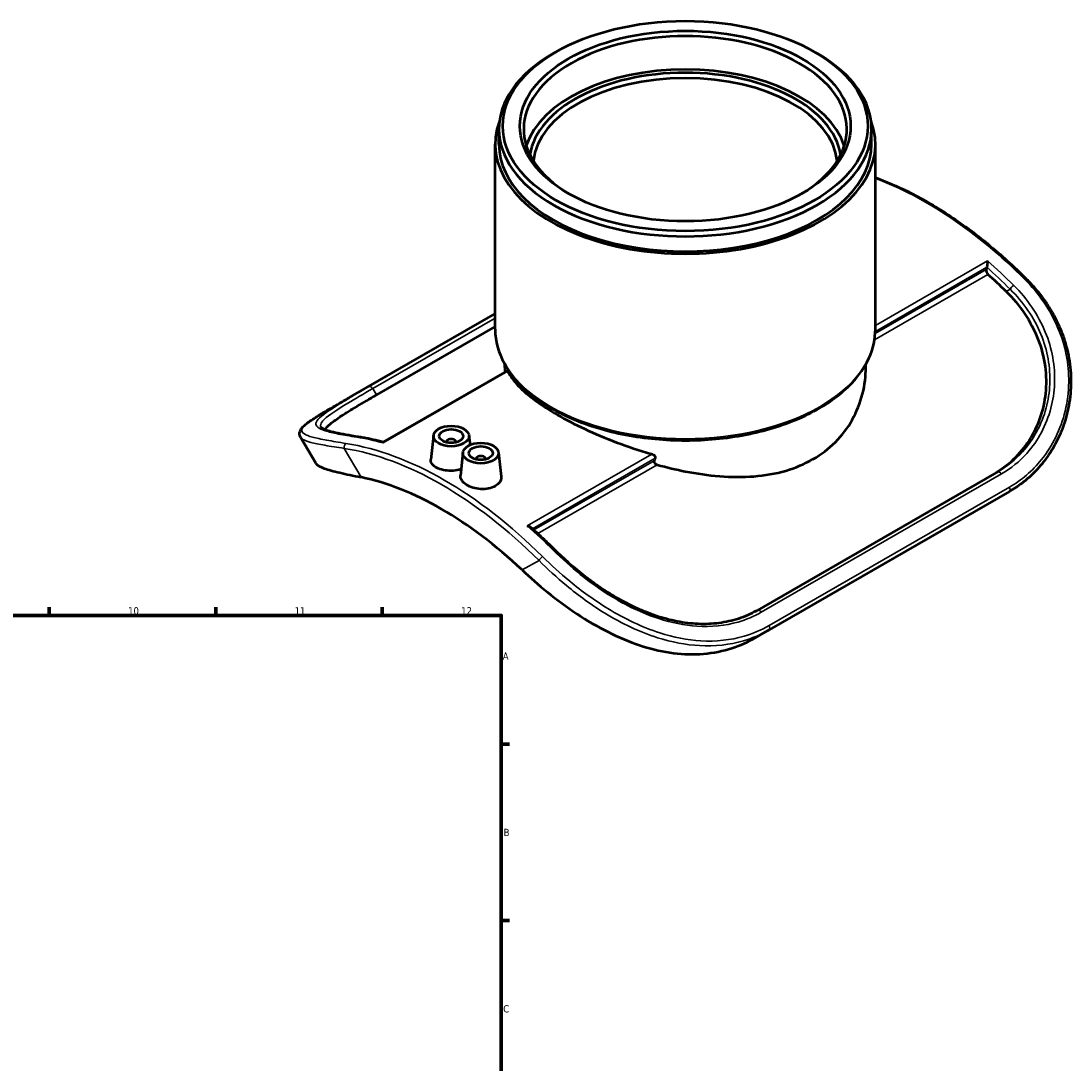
# Model space of a CAD drawing. Header units: millimetres. Extents: x -147 to 1117, y -236 to 824.
# Tile 6 of 6: x 619 to 1061, y 386 to 824. Entities that reach past the tile are written whole.
import ezdxf

# ---------------------------------------------------------------- set-up
doc = ezdxf.new("R2010")
doc.units = ezdxf.units.MM
for name, color, linetype, lineweight in [('Border (ANSI)', 7, 'Continuous', 70), ('Visible (ANSI)', 7, 'Continuous', 50), ('Visible Narrow (ANSI)', 7, 'Continuous', 35)]:
    doc.layers.add(name, color=color, linetype=linetype, lineweight=lineweight)
doc.styles.add('Note Text (ANSI)', font='tahoma.ttf')

# ---------------------------------------------------------------- blocks, each defined once
blk = doc.blocks.new('Borders Default Border')
at = {"layer": 'Border (ANSI)'}
for p, q in [((630.75, 574), (630.75, 577.45)), ((700.83, 574), (700.83, 577.45)), ((770.92, 574), (770.92, 577.45)), ((821, 519.75), (824.45, 519.75)), ((821, 445.5), (824.45, 445.5))]:
    blk.add_line(p, q, dxfattribs=at)
at = {"layer": 'Border (ANSI)', "flags": 128}
blk.add_lwpolyline([(20, 20), (20, 574), (821, 574), (821, 20), (20, 20)], dxfattribs=at)
at = {"layer": 'Border (ANSI)', "attachment_point": 7, "style": 'Note Text (ANSI)'}
for s, insert, char_height in [('10', (663.96, 574.34), 3.048), ('11', (734.04, 574.4), 3.048), ('12', (804.13, 574.4), 3.048), ('A', (821.63, 555.35), 3.05), ('B', (821.99, 481.1), 3.05), ('C', (821.8, 406.8), 3.05)]:
    blk.add_mtext(s, dxfattribs=dict(at, insert=insert, char_height=char_height))

msp = doc.modelspace()

# ---------------------------------------------------------------- linework, layer by layer
at = {"layer": 'Visible (ANSI)'}
for p, q in [((843.933, 811.118), (842.797, 810.459)), ((952.962, 811.118), (954.098, 810.459)), ((820.047, 772.301), (820.047, 778.658)), ((976.847, 772.301), (976.847, 778.658)), ((818.447, 694.409), (818.447, 772.301)), ((978.447, 694.409), (978.447, 772.301)), ((1025.319, 720.537), (1025.058, 719.562)), ((818.447, 701.045), (757.48, 665.936)), ((818.447, 695.559), (768.472, 666.78)), ((771.314, 646.882), (823.597, 676.99)), ((822.447, 678.363), (822.447, 679.75)), ((974.447, 678.363), (974.447, 679.75)), ((792.462, 649.739), (791.37, 639.556)), ((807.433, 649.739), (807.861, 645.748)), ((736.542, 648.96), (742.931, 638.03)), ((797.947, 647.02), (797.947, 646.834)), ((801.947, 647.02), (801.947, 646.834)), ((804.907, 642.572), (803.873, 632.928)), ((819.878, 642.572), (820.964, 632.443)), ((810.393, 639.854), (810.393, 639.667)), ((814.393, 639.854), (814.393, 639.667)), ((1028.423, 633.542), (927.661, 575.517)), ((1034.834, 626.129), (933.717, 567.9)), ((926.825, 564.041), (933.179, 567.594))]:
    msp.add_line(p, q, dxfattribs=at)
for centre, major_axis in [((898.447, 779.966), (-76.8, 0)), ((898.447, 779.966), (-69.6, 0)), ((799.947, 649.473), (-7.5, 0)), ((799.947, 649.473), (-5, 0)), ((812.393, 642.306), (-7.5, 0)), ((812.393, 642.306), (-5, 0))]:
    msp.add_ellipse(centre, major_axis=major_axis, ratio=0.5758617, dxfattribs=at)
for centre, major_axis, ratio, start_param, end_param in [((898.447, 778.658), (-68, 0), 0.5758617, 2.3718341, 7.0529439), ((898.447, 778.658), (-78.4, 0), 0.5758617, 5.5016397, 10.2063236), ((898.447, 764.637), (68, 0), 0.5758617, 0.1799979, 2.9615947), ((898.447, 764.637), (65.6, 0), 0.5758617, 0.0853058, 3.0562868), ((898.447, 763.329), (-64, 0), 0.5758617, 3.1946174, 6.2301606), ((898.447, 772.301), (-80, 0), 0.5758617, 6.0690619, 9.6389014), ((898.447, 772.301), (-78.4, 0), 0.5758617, 0, 3.1415927), ((1024.243, 721.49), (-0.786, 1.365), 0.5780931, 3.6671251, 3.6717549), ((1026.134, 718.61), (0.786, -1.365), 0.5780931, 3.6671251, 5.2285838), ((994.19, 604.143), (-83.388, 144.806), 0.5780931, 5.1605965, 5.2285838), ((799.947, 647.02), (-2, 0), 0.5758617, 2.9729035, 6.4518745), ((812.393, 639.854), (-2, 0), 0.5758617, 2.9729035, 6.4518745), ((898.447, 549.009), (64.026, 202.897), 0.2018135, 1.1693932, 1.1753343), ((795.917, 489.965), (78.598, -136.487), 0.5780931, 2.0490832, 2.6671732), ((897.357, 630.891), (36.498, -62.911), 0.8246512, 6.2702145, 6.2805299)]:
    msp.add_ellipse(centre, major_axis=major_axis, ratio=ratio, start_param=start_param, end_param=end_param, dxfattribs=at)
for points, knots in [([(978.447, 758.262), (983, 756.618), (987.596, 754.647), (997.829, 749.578), (1003.474, 746.327), (1014.7, 738.958), (1020.281, 734.841), (1031.274, 725.819), (1036.686, 720.915), (1041.963, 715.665)], [4.52885188, 4.52885188, 4.52885188, 4.52885188, 4.6428401, 4.6428401, 4.78193786, 4.78193786, 4.92103562, 4.92103562, 5.06013338, 5.06013338, 5.06013338, 5.06013338]), ([(1025.635, 723.218), (1025.635, 723.216), (1025.635, 723.214), (1025.632, 723.045), (1025.624, 722.859), (1025.599, 722.47), (1025.582, 722.265), (1025.539, 721.837), (1025.512, 721.61), (1025.456, 721.219), (1025.429, 721.054), (1025.374, 720.768), (1025.347, 720.647), (1025.321, 720.544), (1025.32, 720.543), (1025.32, 720.542)], [-0.70979919, -0.70979919, -0.70979919, -0.70979919, -0.70882657, -0.70882657, -0.62281159, -0.62281159, -0.54085074, -0.54085074, -0.45728044, -0.45728044, -0.39466603, -0.39466603, -0.34003417, -0.34003417, -0.3394857, -0.3394857, -0.3394857, -0.3394857]), ([(1041.963, 715.665), (1043.27, 714.364), (1044.524, 713.017), (1046.915, 710.231), (1048.052, 708.792), (1050.198, 705.832), (1051.206, 704.31), (1053.073, 701.212), (1053.932, 699.637), (1055.491, 696.46), (1056.192, 694.858), (1057.441, 691.632), (1057.99, 690.008), (1058.938, 686.742), (1059.338, 685.101), (1059.99, 681.805), (1060.243, 680.151), (1060.602, 676.838), (1060.708, 675.179), (1060.776, 671.863), (1060.736, 670.206), (1060.511, 666.904), (1060.325, 665.26), (1059.809, 661.994), (1059.478, 660.374), (1058.674, 657.17), (1058.199, 655.587), (1057.111, 652.473), (1056.496, 650.942), (1055.133, 647.947), (1054.383, 646.483), (1052.757, 643.636), (1051.879, 642.254), (1050.004, 639.583), (1049.007, 638.296), (1047.018, 635.964), (1046.038, 634.909), (1043.487, 632.385), (1041.866, 630.975), (1038.464, 628.379), (1036.683, 627.194), (1034.834, 626.129)], [0, 0, 0, 0, 0.5767243, 0.5767243, 1.1534485, 1.1534485, 1.7301728, 1.7301728, 2.2997122, 2.2997122, 2.8576582, 2.8576582, 3.4076901, 3.4076901, 3.9529577, 3.9529577, 4.4962411, 4.4962411, 5.0398917, 5.0398917, 5.5857371, 5.5857371, 6.1349948, 6.1349948, 6.688313, 6.688313, 7.2458576, 7.2458576, 7.807358, 7.807358, 8.3721824, 8.3721824, 8.939445, 8.939445, 9.5082264, 9.5082264, 10.0147911, 10.0147911, 10.7746382, 10.7746382, 11.5344853, 11.5344853, 11.5344853, 11.5344853]), ([(1033.496, 710.34), (1036.311, 707.57), (1038.947, 704.457), (1043.502, 697.707), (1045.42, 694.07), (1048.331, 686.546), (1049.327, 682.649), (1050.355, 674.919), (1050.387, 671.085), (1049.644, 664.001), (1048.887, 660.515), (1046.569, 653.797), (1045.009, 650.565), (1041.207, 644.626), (1038.961, 641.914), (1033.986, 637.188), (1031.256, 635.174), (1028.423, 633.542)], [32.2330618, 32.2330618, 32.2330618, 32.2330618, 33.4994637, 33.4994637, 34.7658655, 34.7658655, 36.0322673, 36.0322673, 37.2986691, 37.2986691, 38.5006856, 38.5006856, 39.702702, 39.702702, 40.9047184, 40.9047184, 42.1067348, 42.1067348, 42.1067348, 42.1067348]), ([(818.447, 694.409), (818.447, 689.493), (819.777, 684.586), (824.95, 675.214), (828.85, 670.761), (838.873, 662.739), (845.043, 659.19), (858.98, 653.407), (866.748, 651.178), (883.079, 648.258), (891.638, 647.566), (908.694, 647.779), (917.188, 648.684), (933.272, 652.004), (940.859, 654.42), (954.369, 660.546), (960.288, 664.256), (969.823, 672.628), (973.446, 677.29), (977.515, 686.168), (978.447, 690.287), (978.447, 694.409)], [3.9269908, 3.9269908, 3.9269908, 3.9269908, 4.2347152, 4.2347152, 4.5506715, 4.5506715, 4.8734661, 4.8734661, 5.196767, 5.196767, 5.5194872, 5.5194872, 5.8419873, 5.8419873, 6.164773, 6.164773, 6.4881364, 6.4881364, 6.8105266, 6.8105266, 7.0685835, 7.0685835, 7.0685835, 7.0685835]), ([(823.597, 676.99), (823.627, 677.007), (823.664, 676.983), (823.72, 676.897), (823.737, 676.866), (823.754, 676.83)], [0.124857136, 0.124857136, 0.124857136, 0.124857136, 0.190685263, 0.190685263, 0.21731571, 0.21731571, 0.21731571, 0.21731571]), ([(823.754, 676.83), (823.782, 676.77), (823.81, 676.711), (824.785, 674.704), (826.231, 672.7), (830.081, 668.629), (832.49, 666.557), (838.09, 662.436), (841.284, 660.386), (848.131, 656.443), (851.989, 654.432), (860.357, 650.51), (864.866, 648.598), (874.231, 645.059), (879.095, 643.429), (884.119, 641.981), (884.268, 641.939), (884.417, 641.896)], [7.2272704, 7.2272704, 7.2272704, 7.2272704, 7.2716039, 7.2716039, 8.7240889, 8.7240889, 10.1765738, 10.1765738, 11.6290587, 11.6290587, 13.0815437, 13.0815437, 14.5340286, 14.5340286, 15.9865136, 15.9865136, 16.0308471, 16.0308471, 16.0308471, 16.0308471]), ([(886.659, 637.394), (890.637, 636.295), (894.599, 635.353), (903.168, 633.671), (908.054, 632.957), (917.798, 632.198), (922.656, 632.155), (932.013, 632.896), (936.52, 633.683), (944.891, 636.109), (948.755, 637.75), (955.62, 641.703), (958.816, 644.128), (964.416, 649.747), (966.821, 652.94), (970.666, 659.802), (972.11, 663.475), (974.001, 670.934), (974.447, 674.718), (974.447, 678.363)], [16.2677713, 16.2677713, 16.2677713, 16.2677713, 17.4549966, 17.4549966, 18.9113063, 18.9113063, 20.3676159, 20.3676159, 21.8239256, 21.8239256, 23.2802353, 23.2802353, 24.7365449, 24.7365449, 26.1928546, 26.1928546, 27.6491643, 27.6491643, 29.1054739, 29.1054739, 29.1054739, 29.1054739]), ([(736.542, 648.96), (736.251, 649.458), (736.102, 650.086), (736.198, 651.213), (736.387, 651.7), (736.915, 652.619), (737.276, 653.053), (738.129, 653.916), (738.625, 654.344), (739.762, 655.233), (740.403, 655.693), (741.83, 656.662), (742.616, 657.17), (744.327, 658.242), (745.253, 658.805), (747.236, 659.992), (748.293, 660.615), (750.53, 661.923), (751.71, 662.607), (754.384, 664.153), (755.898, 665.025), (757.48, 665.936)], [4.6567009, 4.6567009, 4.6567009, 4.6567009, 5.2483046, 5.2483046, 5.7968427, 5.7968427, 6.4175127, 6.4175127, 7.0381828, 7.0381828, 7.6588528, 7.6588528, 8.2795229, 8.2795229, 8.9001929, 8.9001929, 9.520863, 9.520863, 10.141533, 10.141533, 10.8634014, 10.8634014, 10.8634014, 10.8634014]), ([(746.888, 652.141), (746.889, 652.142), (746.889, 652.142), (747.251, 652.869), (748.008, 653.706), (750.326, 655.643), (751.886, 656.745), (755.688, 659.218), (757.934, 660.593), (762.909, 663.558), (765.639, 665.148), (768.472, 666.78)], [16.2362685, 16.2362685, 16.2362685, 16.2362685, 16.2366936, 16.2366936, 17.4387101, 17.4387101, 18.6407265, 18.6407265, 19.8427429, 19.8427429, 21.0447593, 21.0447593, 21.0447593, 21.0447593]), ([(760.847, 649.134), (758.971, 649.428), (757.222, 649.718), (754.018, 650.295), (752.564, 650.583), (750, 651.163), (748.891, 651.456), (747.528, 651.896), (747.124, 652.043), (746.426, 652.332), (746.133, 652.475), (745.667, 652.741), (745.495, 652.865), (745.274, 653.059), (745.227, 653.127), (745.212, 653.152)], [0, 0, 0, 0, 0.8502605, 0.8502605, 1.7005209, 1.7005209, 2.5507814, 2.5507814, 2.9759116, 2.9759116, 3.4010418, 3.4010418, 3.8261721, 3.8261721, 4.2513023, 4.2513023, 4.2513023, 4.2513023]), ([(771.321, 646.886), (770.617, 647.077), (769.914, 647.259), (768.508, 647.609), (767.805, 647.776), (766.404, 648.092), (765.705, 648.242), (764.31, 648.526), (763.615, 648.659), (762.228, 648.909), (761.536, 649.026), (760.847, 649.134)], [1.828737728, 1.828737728, 1.828737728, 1.828737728, 1.846642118, 1.846642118, 1.864616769, 1.864616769, 1.88259142, 1.88259142, 1.900566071, 1.900566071, 1.918540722, 1.918540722, 1.918540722, 1.918540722]), ([(771.26, 646.6), (771.26, 646.602), (771.26, 646.603), (771.263, 646.702), (771.271, 646.778), (771.292, 646.855), (771.302, 646.875), (771.314, 646.882)], [-0.70979919, -0.70979919, -0.70979919, -0.70979919, -0.70882656, -0.70882656, -0.62281159, -0.62281159, -0.56888973, -0.56888973, -0.56888973, -0.56888973]), ([(884.417, 641.896), (884.508, 641.87), (884.598, 641.84), (884.926, 641.709), (885.15, 641.578), (885.474, 641.308), (885.607, 641.159), (885.788, 640.837), (885.835, 640.664), (885.835, 640.504), (885.835, 640.394), (885.814, 640.282), (885.77, 640.177)], [-0.21731571, -0.21731571, -0.21731571, -0.21731571, -0.19068526, -0.19068526, -0.1178367, -0.1178367, -0.05891835, -0.05891835, 0, 0, 0, 0.04036673, 0.04036673, 0.04036673, 0.04036673]), ([(742.931, 638.03), (742.992, 637.925), (743.067, 637.822), (743.718, 637.072), (744.849, 636.473), (748.199, 635.286), (750.421, 634.696), (755.71, 633.458), (758.775, 632.811), (762.044, 632.135)], [32.2119739, 32.2119739, 32.2119739, 32.2119739, 32.4412164, 32.4412164, 33.8969278, 33.8969278, 35.3526392, 35.3526392, 36.8083506, 36.8083506, 36.8083506, 36.8083506]), ([(804.151, 635.528), (803.85, 635.429), (803.537, 635.34), (802.164, 635.01), (801.022, 634.882), (798.878, 634.861), (797.732, 634.966), (795.623, 635.41), (794.66, 635.748), (793.133, 636.529), (792.468, 637.026), (791.582, 638.119), (791.361, 638.716), (791.356, 639.372), (791.36, 639.464), (791.371, 639.556)], [0.2230077, 0.2230077, 0.2230077, 0.2230077, 0.3213013, 0.3213013, 0.6426027, 0.6426027, 0.9647239, 0.9647239, 1.2868452, 1.2868452, 1.6107543, 1.6107543, 1.9346633, 1.9346633, 1.9864115, 1.9864115, 1.9864115, 1.9864115]), ([(885.325, 639.096), (885.282, 638.991), (885.261, 638.879), (885.261, 638.599), (885.313, 638.417), (885.512, 638.08), (885.659, 637.926), (885.997, 637.664), (886.219, 637.545), (886.522, 637.435), (886.59, 637.413), (886.659, 637.394)], [0.4938229, 0.4938229, 0.4938229, 0.4938229, 0.53416798, 0.53416798, 0.59649836, 0.59649836, 0.65882874, 0.65882874, 0.72941918, 0.72941918, 0.7493849, 0.7493849, 0.7493849, 0.7493849]), ([(818.482, 628.408), (817.718, 627.968), (816.75, 627.607), (814.631, 627.176), (813.479, 627.106), (811.323, 627.22), (810.175, 627.412), (808.065, 628.044), (807.103, 628.485), (805.589, 629.455), (804.934, 630.048), (804.067, 631.318), (803.855, 631.995), (803.856, 632.724), (803.862, 632.826), (803.873, 632.928)], [0, 0, 0, 0, 0.324115, 0.324115, 0.64823, 0.64823, 0.972139, 0.972139, 1.2960481, 1.2960481, 1.6181694, 1.6181694, 1.9402907, 1.9402907, 1.9920325, 1.9920325, 1.9920325, 1.9920325]), ([(820.964, 632.443), (820.976, 632.33), (820.983, 632.217), (820.988, 631.43), (820.777, 630.715), (819.906, 629.424), (819.246, 628.848), (818.482, 628.408)], [4.46422079, 4.46422079, 4.46422079, 4.46422079, 4.51755665, 4.51755665, 4.84167165, 4.84167165, 5.16578666, 5.16578666, 5.16578666, 5.16578666]), ([(831.923, 611.667), (831.926, 611.666), (831.928, 611.666), (832.162, 611.633), (832.389, 611.582), (832.808, 611.449), (833.004, 611.367), (833.304, 611.198), (833.419, 611.119), (833.518, 611.031)], [-0.00079508, -0.00079508, -0.00079508, -0.00079508, 0, 0, 0.07031363, 0.07031363, 0.13731317, 0.13731317, 0.18491452, 0.18491452, 0.18491452, 0.18491452]), ([(843.691, 601.487), (843.023, 602.152), (842.352, 602.811), (841.007, 604.118), (840.333, 604.766), (838.98, 606.051), (838.301, 606.687), (836.941, 607.949), (836.259, 608.573), (834.891, 609.811), (834.205, 610.424), (833.518, 611.031)], [1.223051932, 1.223051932, 1.223051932, 1.223051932, 1.240665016, 1.240665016, 1.258278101, 1.258278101, 1.275891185, 1.275891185, 1.29350427, 1.29350427, 1.311117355, 1.311117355, 1.311117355, 1.311117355]), ([(928.401, 575.922), (927.205, 575.253), (925.974, 574.641), (923.451, 573.537), (922.159, 573.044), (919.518, 572.18), (918.171, 571.808), (915.427, 571.188), (914.031, 570.94), (911.197, 570.567), (909.759, 570.443), (906.857, 570.319), (905.392, 570.319), (902.446, 570.439), (900.965, 570.559), (897.995, 570.915), (896.505, 571.15), (893.526, 571.731), (892.036, 572.076), (889.062, 572.87), (887.577, 573.318), (884.62, 574.311), (883.147, 574.855), (880.216, 576.034), (878.759, 576.668), (875.862, 578.019), (874.424, 578.737), (871.567, 580.249), (870.15, 581.043), (867.337, 582.706), (865.943, 583.574), (863.176, 585.378), (861.805, 586.315), (859.086, 588.254), (857.738, 589.257), (854.129, 592.054), (851.917, 593.89), (847.669, 597.641), (845.632, 599.555), (843.691, 601.487)], [0.0668263, 0.0668263, 0.0668263, 0.0668263, 0.5893893, 0.5893893, 1.1119524, 1.1119524, 1.6345155, 1.6345155, 2.1570785, 2.1570785, 2.6796416, 2.6796416, 3.1993729, 3.1993729, 3.7152035, 3.7152035, 4.2268644, 4.2268644, 4.7343635, 4.7343635, 5.2379835, 5.2379835, 5.7382863, 5.7382863, 6.2361656, 6.2361656, 6.7329169, 6.7329169, 7.2302018, 7.2302018, 7.7299983, 7.7299983, 8.2345672, 8.2345672, 8.7464877, 8.7464877, 9.6322876, 9.6322876, 10.5180876, 10.5180876, 10.5180876, 10.5180876]), ([(829.79, 593.123), (833.058, 590.034), (836.665, 586.839), (844.393, 580.581), (848.516, 577.518), (857.055, 571.858), (861.481, 569.257), (870.38, 564.78), (874.853, 562.906), (883.334, 560.089), (887.61, 559.019), (896.17, 557.719), (900.456, 557.488), (908.788, 557.952), (912.842, 558.646), (920.286, 560.84), (923.701, 562.294), (926.825, 564.041)], [14.1435923, 14.1435923, 14.1435923, 14.1435923, 15.5993037, 15.5993037, 17.0550151, 17.0550151, 18.5107265, 18.5107265, 19.9664378, 19.9664378, 21.3528038, 21.3528038, 22.7391697, 22.7391697, 24.1255357, 24.1255357, 25.4370209, 25.4370209, 25.4370209, 25.4370209])]:
    msp.add_open_spline(points, degree=3, knots=knots, dxfattribs=at)
msp.add_open_spline([(822.447, 678.363), (822.447, 677.727), (822.504, 677.081), (822.619, 676.426)], degree=3, dxfattribs=at)
at = {"layer": 'Visible Narrow (ANSI)'}
for p, q in [((978.434, 693.538), (1025.319, 720.537)), ((1025.635, 723.218), (978.447, 696.045)), ((978.103, 690.053), (1025.835, 717.541)), ((1025.058, 719.562), (978.394, 692.69)), ((1033.496, 710.34), (1035.178, 711.28)), ((818.447, 700.916), (765.378, 670.355)), ((766.915, 669.445), (818.447, 699.12)), ((771.26, 646.6), (823.754, 676.83)), ((766.915, 669.445), (768.472, 666.78)), ((762.044, 632.135), (754.929, 644.31)), ((884.417, 641.896), (831.923, 611.667)), ((834.164, 610.459), (885.77, 640.177)), ((885.325, 639.096), (834.725, 609.957)), ((836.393, 608.448), (886.659, 637.394)), ((1029.98, 634.413), (928.864, 576.184)), ((930.401, 575.325), (1031.517, 633.554)), ((1029.98, 634.413), (1028.423, 633.542)), ((1034.835, 627.951), (933.719, 569.722)), ((836.905, 597.103), (829.79, 593.123)), ((927.938, 575.666), (928.864, 576.184))]:
    msp.add_line(p, q, dxfattribs=at)
for centre, major_axis, ratio, start_param, end_param in [((999.864, 607.411), (85.671, -148.771), 0.5780931, 2.0103838, 2.5354824), ((994.19, 604.143), (84.885, -147.406), 0.5780931, 2.0103838, 2.0963289), ((995.303, 604.784), (-85.671, 148.771), 0.5780931, 5.1519765, 5.2471809), ((1036.292, 711.922), (1.111, 1.117), 0.3472496, 0.906566, 2.4773623), ((1040.853, 714.548), (1.111, 1.117), 0.3472496, 0, 0.906566), ((898.447, 694.409), (80, 0), 0.5758617, 3.1415927, 6.2831853), ((766.135, 668.975), (-0.786, 1.365), 0.5780931, 4.7234876, 6.2470883), ((756.042, 644.951), (-0.244, -1.556), 0.7397317, 3.6788715, 5.2496679), ((797.031, 490.607), (-85.671, 148.771), 0.5780931, 5.1519765, 5.8474652), ((760.603, 647.578), (0.244, 1.556), 0.7397317, 0, 0.5372789), ((801.591, 493.233), (85.671, -148.771), 0.5780931, 2.6106682, 2.7058726), ((795.917, 489.965), (84.885, -147.406), 0.5780931, 2.0103838, 2.7058726), ((1030.76, 633.045), (-0.786, 1.365), 0.5780931, 4.7523534, 6.2759541), ((1034.048, 627.494), (0.786, -1.365), 0.5780931, 0, 1.5728245), ((801.591, 493.233), (85.671, -148.771), 0.5780931, 2.0103838, 2.1055882), ((842.58, 600.37), (1.111, 1.117), 0.3472496, 0, 0.906566), ((838.019, 597.744), (1.111, 1.117), 0.3472496, 0.906566, 2.4773623), ((929.644, 574.816), (-0.786, 1.365), 0.5780931, 4.7523534, 6.2759541), ((932.931, 569.265), (0.786, -1.365), 0.5780931, 0, 1.5728245)]:
    msp.add_ellipse(centre, major_axis=major_axis, ratio=ratio, start_param=start_param, end_param=end_param, dxfattribs=at)
for points, knots in [([(1031.517, 633.554), (1035.492, 635.842), (1039.087, 638.76), (1046.912, 647.499), (1050.435, 654.048), (1053.19, 664.576), (1053.711, 668.049), (1054.15, 678.817), (1052.826, 686.283), (1048.483, 696.888), (1046.596, 700.382), (1042.121, 706.97), (1039.536, 710.063), (1036.671, 712.914)], [-10.5180264, -10.5180264, -10.5180264, -10.5180264, -8.831889, -8.831889, -6.2388295, -6.2388295, -5.0341823, -5.0341823, -2.5622076, -2.5622076, -1.2811038, -1.2811038, 0, 0, 0, 0]), ([(1041.232, 715.54), (1044.235, 712.552), (1046.954, 709.313), (1051.687, 702.408), (1053.699, 698.745), (1058.382, 687.634), (1059.921, 679.803), (1059.782, 668.009), (1059.27, 663.93), (1056.485, 652.359), (1053.001, 645.313), (1044.507, 634.799), (1039.946, 630.894), (1034.835, 627.951)], [0, 0, 0, 0, 1.34266, 1.34266, 2.6853201, 2.6853201, 5.2668377, 5.2668377, 6.6572727, 6.6572727, 9.3662098, 9.3662098, 11.5344853, 11.5344853, 11.5344853, 11.5344853]), ([(1035.178, 711.28), (1037.971, 708.536), (1040.489, 705.556), (1044.844, 699.201), (1046.679, 695.828), (1050.893, 685.58), (1052.166, 678.356), (1051.709, 667.925), (1051.191, 664.558), (1048.476, 654.348), (1045.022, 647.988), (1037.37, 639.489), (1033.859, 636.647), (1029.98, 634.413)], [0, 0, 0, 0, 1.2811038, 1.2811038, 2.5622076, 2.5622076, 5.0341823, 5.0341823, 6.2388295, 6.2388295, 8.831889, 8.831889, 10.5180264, 10.5180264, 10.5180264, 10.5180264]), ([(765.378, 670.355), (761.403, 668.067), (757.808, 665.971), (749.983, 661.258), (746.46, 658.977), (743.705, 656.351), (743.184, 655.62), (742.745, 653.627), (744.069, 652.614), (748.412, 651.228), (750.299, 650.781), (754.774, 649.895), (757.358, 649.456), (760.224, 649.007)], [-10.5180264, -10.5180264, -10.5180264, -10.5180264, -8.831889, -8.831889, -6.2388295, -6.2388295, -5.0341823, -5.0341823, -2.5622076, -2.5622076, -1.2811038, -1.2811038, 0, 0, 0, 0]), ([(745.217, 653.152), (745, 653.52), (744.939, 653.913), (745.186, 654.989), (745.703, 655.715), (748.419, 658.311), (751.873, 660.551), (759.525, 665.163), (763.036, 667.211), (766.915, 669.445)], [4.2513023, 4.2513023, 4.2513023, 4.2513023, 5.0341823, 5.0341823, 6.2388295, 6.2388295, 8.831889, 8.831889, 10.5180264, 10.5180264, 10.5180264, 10.5180264]), ([(755.663, 646.38), (752.66, 646.851), (749.941, 647.297), (745.208, 648.17), (743.196, 648.596), (738.512, 649.884), (736.974, 650.784), (737.112, 652.625), (737.625, 653.357), (740.41, 655.879), (743.894, 658.03), (751.219, 662.332), (754.201, 664.051), (757.48, 665.938)], [0, 0, 0, 0, 1.3426599, 1.3426599, 2.6853199, 2.6853199, 5.2668372, 5.2668372, 6.6572722, 6.6572722, 9.3662092, 9.3662092, 10.8634014, 10.8634014, 10.8634014, 10.8634014]), ([(736.546, 648.96), (737.032, 648.138), (738.469, 647.466), (742.416, 646.408), (744.431, 645.999), (749.179, 645.17), (751.91, 644.75), (754.929, 644.31)], [-4.6567009, -4.6567009, -4.6567009, -4.6567009, -2.6853199, -2.6853199, -1.3426599, -1.3426599, 0, 0, 0, 0]), ([(842.959, 601.362), (846.442, 597.897), (850.225, 594.482), (858.276, 588.016), (862.542, 584.964), (873.506, 578.202), (880.396, 574.877), (892.682, 570.889), (898.071, 569.796), (909.373, 569.038), (915.241, 569.622), (924.113, 572.196), (927.368, 573.578), (930.401, 575.325)], [-10.5180876, -10.5180876, -10.5180876, -10.5180876, -8.9607892, -8.9607892, -7.4094286, -7.4094286, -5.121237, -5.121237, -3.341071, -3.341071, -1.2870043, -1.2870043, 0, 0, 0, 0]), ([(836.905, 597.103), (840.476, 593.511), (844.334, 589.957), (853.518, 582.347), (858.976, 578.376), (871.798, 570.543), (879.29, 566.979), (892.73, 562.716), (898.676, 561.572), (910.895, 560.914), (917.134, 561.595), (926.542, 564.361), (929.963, 565.796), (933.179, 567.595)], [-11.5345591, -11.5345591, -11.5345591, -11.5345591, -9.9467378, -9.9467378, -7.9803324, -7.9803324, -5.5153626, -5.5153626, -3.5640638, -3.5640638, -1.3990798, -1.3990798, -0.0734093, -0.0734093, -0.0734093, -0.0734093]), ([(933.719, 569.722), (930.421, 567.823), (926.895, 566.322), (917.483, 563.578), (911.366, 562.931), (899.373, 563.623), (893.532, 564.771), (880.312, 569.013), (872.933, 572.544), (860.277, 580.285), (854.879, 584.203), (845.779, 591.703), (841.95, 595.203), (838.399, 598.736)], [0, 0, 0, 0, 1.3990798, 1.3990798, 3.5640638, 3.5640638, 5.5153626, 5.5153626, 7.9803324, 7.9803324, 9.9467378, 9.9467378, 11.5345591, 11.5345591, 11.5345591, 11.5345591])]:
    msp.add_open_spline(points, degree=3, knots=knots, dxfattribs=at)
msp.add_open_spline([(928.864, 576.184), (928.71, 576.096), (928.556, 576.008), (928.401, 575.922)], degree=3, dxfattribs=at)

# ---------------------------------------------------------------- block references
msp.add_blockref('Borders Default Border', (0, 0))

doc.saveas('drawing.dxf')
